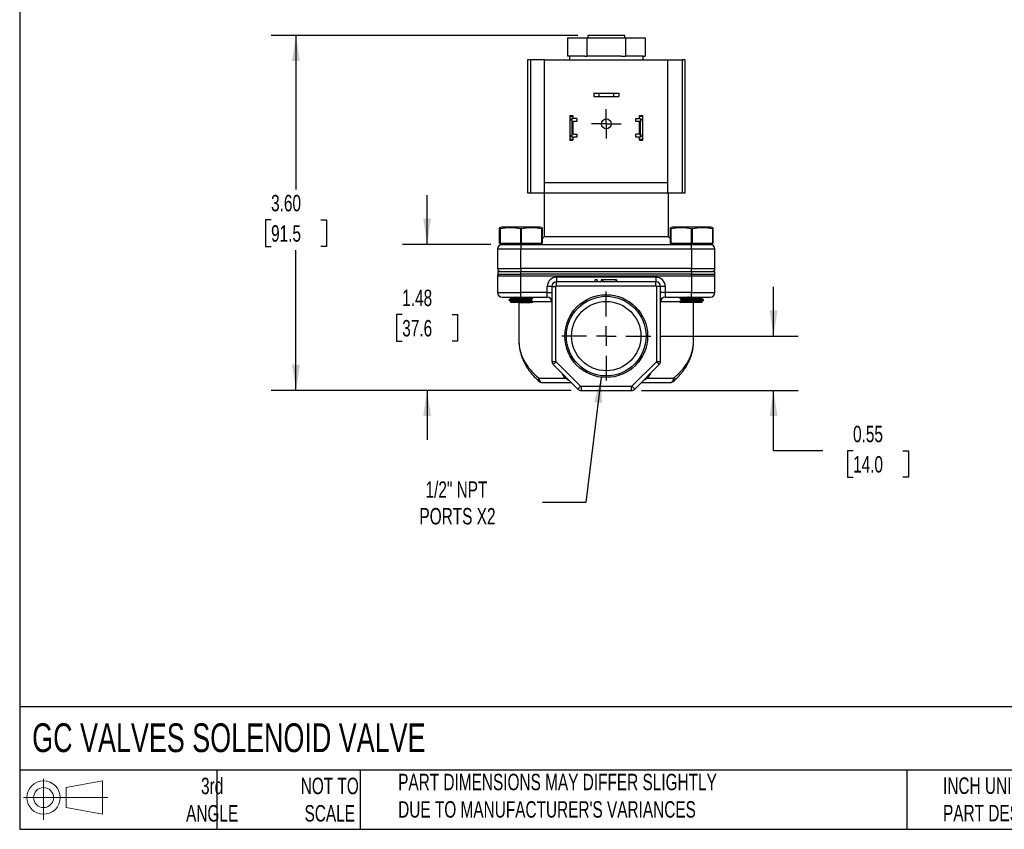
# Model space of a CAD drawing. Header units: inches. Extents: x 0.5 to 21.5, y 0.5 to 16.5.
# Tile 1 of 4: x 0.5 to 10.5, y 0.5 to 8.7. Entities that reach past the tile are written whole.
import ezdxf

# ---------------------------------------------------------------- set-up
doc = ezdxf.new("R2010")
doc.units = ezdxf.units.IN
doc.header["$LTSCALE"] = 2
doc.header["$MEASUREMENT"] = 0
doc.linetypes.add('SLD-Center', pattern=[0.75, 0.6, -0.05, 0.05, -0.05])
doc.linetypes.add('SLD-Solid', pattern=[0])
doc.layers.add('CENTER', color=40, linetype='SLD-Center')
doc.layers.add('SLD-DEFPOINTS', color=7, linetype='Continuous')
doc.layers.add('DIMENSIONS', color=140, linetype='SLD-Solid', lineweight=25)
doc.layers.add('TEXT', color=140, linetype='SLD-Solid', lineweight=25)
doc.styles.add('SLDTEXTSTYLE0', font='TXT', dxfattribs={"width": 0.7})
doc.dimstyles.new('SLDDIMSTYLE0', dxfattribs={"dimtxt": 0.169922, "dimasz": 0.26, "dimexe": 0, "dimexo": 0.0625, "dimgap": 0.04248, "dimtad": 0, "dimtih": 1, "dimtoh": 1, "dimrnd": 1e-09, "dimdsep": 46, "dimtxsty": 'SLDTEXTSTYLE0', "dimsah": 1, "dimcen": 0.09, "dimadec": 0, "dimazin": 2, "dimtfac": 1, "dimtmove": 0, "dimatfit": 0, "dimfxl": 0, "dimfrac": 2, "dimtolj": 1, "dimtzin": 12, "dimarcsym": 0})
doc.dimstyles.new('SLDDIMSTYLE1', dxfattribs={"dimtxt": 0.169922, "dimasz": 0.26, "dimexe": 0, "dimexo": 0.0625, "dimgap": 0.04248, "dimtad": 0, "dimtih": 1, "dimtoh": 1, "dimrnd": 1e-09, "dimzin": 12, "dimdsep": 46, "dimtxsty": 'SLDTEXTSTYLE0', "dimsah": 1, "dimcen": 0.09, "dimadec": 0, "dimazin": 3, "dimtfac": 1, "dimtmove": 0, "dimatfit": 0, "dimfxl": 0, "dimfrac": 2, "dimtolj": 1, "dimtzin": 12, "dimarcsym": 0})
doc.dimstyles.new('SLDDIMSTYLE2', dxfattribs={"dimtxt": 0.169922, "dimasz": 0.26, "dimexe": 0, "dimexo": 0.0625, "dimgap": 0.04248, "dimtad": 0, "dimtih": 1, "dimtoh": 1, "dimrnd": 1e-09, "dimzin": 4, "dimdsep": 46, "dimtxsty": 'SLDTEXTSTYLE0', "dimsah": 1, "dimcen": 0.09, "dimadec": 0, "dimazin": 1, "dimtfac": 1, "dimtofl": 0, "dimtmove": 0, "dimatfit": 3, "dimfxl": 0, "dimfrac": 2, "dimtolj": 1, "dimtzin": 12, "dimarcsym": 0})
doc.dimstyles.new('SLDDIMSTYLE3', dxfattribs={"dimtxt": 0.169922, "dimasz": 0.26, "dimexe": 0, "dimexo": 0.0625, "dimgap": 0.04248, "dimtad": 0, "dimtih": 1, "dimtoh": 1, "dimrnd": 1e-09, "dimzin": 12, "dimdsep": 46, "dimtxsty": 'SLDTEXTSTYLE0', "dimsah": 1, "dimcen": 0, "dimadec": 0, "dimazin": 3, "dimtfac": 1, "dimtofl": 0, "dimtmove": 0, "dimatfit": 3, "dimfxl": 0, "dimfrac": 2, "dimtolj": 1, "dimtzin": 12, "dimarcsym": 0})

# ---------------------------------------------------------------- blocks, each defined once
blk = doc.blocks.new('Block11')
at = {"color": 7, "linetype": 'SLD-Solid', "lineweight": 18}
for p, q in [((0.2038, 0.4182), (0.2038, 0)), ((0.4315, 0.3281), (0.8012, 0.3962)), ((0.4315, 0.1257), (0.4315, 0.3281)), ((0.8012, 0.3962), (0.8012, 0.0576)), ((0, 0.2269), (0.8562, 0.2269)), ((0.4315, 0.1257), (0.8012, 0.0576))]:
    blk.add_line(p, q, dxfattribs=at)
for radius in [0.1693, 0.1012]:
    blk.add_circle((0.2038, 0.2269), radius, dxfattribs=at)
blk = doc.blocks.new('Block12')
at = {"layer": 'SLD-DEFPOINTS'}
blk.add_blockref('Block11', (0, 0), dxfattribs=at)
blk = doc.blocks.new('_D')
at = {"layer": 'DIMENSIONS'}
for p, q in [((8.1487, 5.5031), (8.1487, 6.0031)), ((7.0028, 5.5031), (8.3987, 5.5031)), ((6.8074, 4.9521), (8.3987, 4.9521)), ((8.1487, 4.341), (8.1487, 4.9521)), ((8.6487, 4.341), (8.1487, 4.341)), ((8.9552, 4.341), (8.8981, 4.341)), ((8.8981, 4.341), (8.8981, 4.0709)), ((9.4601, 4.341), (9.5172, 4.341)), ((9.5172, 4.341), (9.5172, 4.0709)), ((8.8981, 4.0709), (8.9552, 4.0709)), ((9.5172, 4.0709), (9.4601, 4.0709))]:
    blk.add_line(p, q, dxfattribs=at)
for points in [[(8.1487, 5.5031), (8.1887, 5.7631), (8.1087, 5.7631)], [(8.1487, 4.9521), (8.1087, 4.6921), (8.1887, 4.6921)]]:
    blk.add_solid(points, dxfattribs=at)
at = {"layer": 'DIMENSIONS', "char_height": 0.16667, "attachment_point": 1, "style": 'SLDTEXTSTYLE0'}
for s, insert in [('0.55', (8.9552, 4.5939)), ('14.0', (8.9552, 4.2858))]:
    blk.add_mtext(s, dxfattribs=dict(at, insert=insert))
blk = doc.blocks.new('_D_1')
at = {"layer": 'DIMENSIONS'}
for p, q in [((4.6338, 6.4341), (4.6338, 6.9341)), ((5.2811, 6.4341), (4.3838, 6.4341)), ((4.3814, 5.7219), (4.3243, 5.7219)), ((4.3243, 5.7219), (4.3243, 5.4519)), ((4.8863, 5.7219), (4.9434, 5.7219)), ((4.9434, 5.7219), (4.9434, 5.4519)), ((4.3243, 5.4519), (4.3814, 5.4519)), ((4.9434, 5.4519), (4.8863, 5.4519)), ((6.0953, 4.9521), (4.3838, 4.9521)), ((4.6338, 4.9521), (4.6338, 4.4521))]:
    blk.add_line(p, q, dxfattribs=at)
for points in [[(4.6338, 6.4341), (4.6738, 6.6941), (4.5938, 6.6941)], [(4.6338, 4.9521), (4.5938, 4.6921), (4.6738, 4.6921)]]:
    blk.add_solid(points, dxfattribs=at)
at = {"layer": 'DIMENSIONS', "char_height": 0.16667, "attachment_point": 1, "style": 'SLDTEXTSTYLE0'}
for s, insert in [('1.48', (4.3814, 5.9748)), ('37.6', (4.3814, 5.6667))]:
    blk.add_mtext(s, dxfattribs=dict(at, insert=insert))
blk = doc.blocks.new('_D_2')
at = {"layer": 'DIMENSIONS'}
for p, q in [((6.1637, 8.5531), (3.053, 8.5531)), ((3.303, 8.5531), (3.303, 6.9912)), ((3.0506, 6.6831), (2.9935, 6.6831)), ((2.9935, 6.6831), (2.9935, 6.4131)), ((3.5555, 6.6831), (3.6126, 6.6831)), ((3.6126, 6.6831), (3.6126, 6.4131)), ((2.9935, 6.4131), (3.0506, 6.4131)), ((3.6126, 6.4131), (3.5555, 6.4131)), ((3.303, 4.9521), (3.303, 6.375)), ((6.0953, 4.9521), (3.053, 4.9521))]:
    blk.add_line(p, q, dxfattribs=at)
for points in [[(3.303, 8.5531), (3.263, 8.2931), (3.343, 8.2931)], [(3.303, 4.9521), (3.343, 5.2121), (3.263, 5.2121)]]:
    blk.add_solid(points, dxfattribs=at)
at = {"layer": 'DIMENSIONS', "char_height": 0.16667, "attachment_point": 1, "style": 'SLDTEXTSTYLE0'}
for s, insert in [('3.60', (3.0506, 6.936)), ('91.5', (3.0506, 6.6279))]:
    blk.add_mtext(s, dxfattribs=dict(at, insert=insert))
blk = doc.blocks.new('_D_3')
at = {"layer": 'DIMENSIONS'}
for p, q in [((6.3998, 5.0864), (6.2427, 3.8146)), ((6.2427, 3.8146), (5.8052, 3.8146))]:
    blk.add_line(p, q, dxfattribs=at)
blk.add_solid([(6.3998, 5.0864), (6.3283, 4.8332), (6.4076, 4.8234)], dxfattribs=at)
at = {"layer": 'DIMENSIONS', "char_height": 0.16667, "attachment_point": 1, "style": 'SLDTEXTSTYLE0'}
for s, insert in [('1/2" NPT', (4.6177, 4.0295)), ('PORTS X2', (4.5561, 3.7594))]:
    blk.add_mtext(s, dxfattribs=dict(at, insert=insert))
blk = doc.blocks.new('SW_CENTERMARKSYMBOL_0')
at = {"layer": 'CENTER', "color": 0}
for p, q in [((0, 0.1), (0, 0.14975)), ((0, 0), (0, 0.1)), ((-0.1, 0), (-0.14975, 0)), ((0, 0), (-0.1, 0)), ((0, 0), (0, -0.1)), ((0, 0), (0.1, 0)), ((0.1, 0), (0.14975, 0)), ((0, -0.1), (0, -0.14975))]:
    blk.add_line(p, q, dxfattribs=at)
blk = doc.blocks.new('SW_CENTERMARKSYMBOL_1')
at = {"layer": 'CENTER', "color": 0}
for p, q in [((0, 0.2), (0, 0.4515)), ((0, 0), (0, 0.1)), ((-0.2, 0), (-0.4515, 0)), ((0, 0), (-0.1, 0)), ((0, 0), (0, -0.1)), ((0, 0), (0.1, 0)), ((0.2, 0), (0.4515, 0)), ((0, -0.2), (0, -0.4515))]:
    blk.add_line(p, q, dxfattribs=at)

msp = doc.modelspace()

# ---------------------------------------------------------------- linework, layer by layer
for p, q in [((6.0581, 8.5301), (6.0581, 8.3441)), ((6.0581, 8.5301), (6.2547, 8.5301)), ((6.2547, 8.5301), (6.2547, 8.3441)), ((6.2547, 8.5301), (6.6479, 8.5301)), ((6.2637, 8.5531), (6.2637, 8.5301)), ((6.6389, 8.5531), (6.2637, 8.5531)), ((6.6389, 8.5301), (6.6389, 8.5531)), ((6.6479, 8.5301), (6.6479, 8.3441)), ((6.6479, 8.5301), (6.8445, 8.5301)), ((6.8445, 8.5301), (6.8445, 8.3441)), ((5.6513, 8.3071), (5.6513, 6.9571)), ((5.6824, 8.3071), (5.6513, 8.3071)), ((5.6824, 8.3071), (5.6824, 6.9571)), ((5.8263, 8.3071), (5.6824, 8.3071)), ((5.8263, 8.3071), (7.0763, 8.3071)), ((5.8263, 7.0571), (5.8263, 8.3071)), ((6.0803, 8.3441), (6.0581, 8.3441)), ((6.0783, 8.3441), (6.0783, 8.3071)), ((6.2326, 8.3441), (6.0803, 8.3441)), ((6.2326, 8.3441), (6.2547, 8.3441)), ((6.299, 8.3441), (6.2547, 8.3441)), ((6.6036, 8.3441), (6.299, 8.3441)), ((6.6036, 8.3441), (6.6479, 8.3441)), ((6.6701, 8.3441), (6.6479, 8.3441)), ((6.8223, 8.3441), (6.6701, 8.3441)), ((6.8223, 8.3441), (6.8445, 8.3441)), ((6.8243, 8.3071), (6.8243, 8.3441)), ((7.0763, 7.0571), (7.0763, 8.3071)), ((7.0763, 8.3071), (7.2202, 8.3071)), ((7.2202, 8.3071), (7.2202, 6.9571)), ((7.2513, 8.3071), (7.2202, 8.3071)), ((7.2513, 6.9571), (7.2513, 8.3071)), ((6.3248, 7.9661), (6.3248, 7.9341)), ((6.3248, 7.9661), (6.3748, 7.9661)), ((6.3248, 7.9341), (6.3748, 7.9341)), ((6.3748, 7.9661), (6.3748, 7.9341)), ((6.3748, 7.9661), (6.5278, 7.9661)), ((6.3748, 7.9341), (6.5278, 7.9341)), ((6.5278, 7.9341), (6.5278, 7.9661)), ((6.5278, 7.9661), (6.5778, 7.9661)), ((6.5278, 7.9341), (6.5778, 7.9341)), ((6.5778, 7.9661), (6.5778, 7.9341)), ((6.0803, 7.7411), (6.1123, 7.7411)), ((6.0803, 7.7411), (6.0803, 7.7296)), ((6.0803, 7.7296), (6.1123, 7.7296)), ((6.0803, 7.7296), (6.0803, 7.6696)), ((6.1063, 7.5244), (6.1063, 7.7077)), ((6.1123, 7.7411), (6.1123, 7.7296)), ((6.1123, 7.7296), (6.1123, 7.7096)), ((6.1513, 7.7106), (6.1213, 7.7106)), ((6.1513, 7.7106), (6.1513, 7.6796)), ((6.7513, 7.6796), (6.7513, 7.7106)), ((6.7513, 7.7106), (6.7813, 7.7106)), ((6.7903, 7.7411), (6.8223, 7.7411)), ((6.7903, 7.7296), (6.7903, 7.7411)), ((6.8223, 7.7296), (6.7903, 7.7296)), ((6.7903, 7.7096), (6.7903, 7.7296)), ((6.7963, 7.7077), (6.7963, 7.5244)), ((6.8223, 7.7296), (6.8223, 7.7411)), ((6.8223, 7.6696), (6.8223, 7.7296)), ((6.0803, 7.6696), (6.0803, 7.5625)), ((6.1123, 7.6736), (6.1123, 7.5586)), ((6.1513, 7.6796), (6.1183, 7.6796)), ((6.7843, 7.6796), (6.7513, 7.6796)), ((6.7903, 7.5586), (6.7903, 7.6736)), ((6.8223, 7.5625), (6.8223, 7.6696)), ((6.0803, 7.5625), (6.0803, 7.5025)), ((6.0803, 7.5025), (6.1123, 7.5025)), ((6.0803, 7.5025), (6.0803, 7.4911)), ((6.1123, 7.5226), (6.1123, 7.5025)), ((6.1123, 7.5025), (6.1123, 7.4911)), ((6.1183, 7.5526), (6.1513, 7.5526)), ((6.1513, 7.5216), (6.1213, 7.5216)), ((6.1513, 7.5526), (6.1513, 7.5216)), ((6.7513, 7.5216), (6.7513, 7.5526)), ((6.7843, 7.5526), (6.7513, 7.5526)), ((6.7813, 7.5216), (6.7513, 7.5216)), ((6.7903, 7.5025), (6.7903, 7.5226)), ((6.7903, 7.5025), (6.8223, 7.5025)), ((6.7903, 7.4911), (6.7903, 7.5025)), ((6.8223, 7.5025), (6.8223, 7.5625)), ((6.8223, 7.4911), (6.8223, 7.5025)), ((6.0803, 7.4911), (6.1123, 7.4911)), ((6.7903, 7.4911), (6.8223, 7.4911)), ((7.0763, 7.0571), (5.8263, 7.0571)), ((5.8263, 6.9571), (5.8263, 7.0571)), ((7.0763, 6.9571), (7.0763, 7.0571)), ((5.6513, 6.9571), (5.6824, 6.9571)), ((5.6824, 6.9571), (5.8263, 6.9571)), ((5.8213, 6.9571), (5.8213, 6.5107)), ((5.8263, 6.9571), (7.0763, 6.9571)), ((7.0763, 6.9571), (7.2202, 6.9571)), ((7.0813, 6.5107), (7.0813, 6.9571)), ((7.2202, 6.9571), (7.2513, 6.9571)), ((5.3873, 6.6091), (5.3698, 6.6027)), ((5.7823, 6.6091), (5.3873, 6.6091)), ((5.7998, 6.6027), (5.7823, 6.6091)), ((7.1203, 6.6091), (7.1028, 6.6027)), ((7.5153, 6.6091), (7.1203, 6.6091)), ((7.5328, 6.6027), (7.5153, 6.6091)), ((5.3698, 6.4441), (5.3698, 6.5909)), ((5.3746, 6.5916), (5.3746, 6.4441)), ((5.5831, 6.4441), (5.5831, 6.5909)), ((5.5896, 6.5916), (5.5896, 6.4441)), ((5.7981, 6.4441), (5.7981, 6.5909)), ((5.7998, 6.5916), (5.7998, 6.4441)), ((5.8213, 6.5107), (5.7998, 6.4892)), ((7.0813, 6.5107), (5.8213, 6.5107)), ((7.1028, 6.4892), (7.0813, 6.5107)), ((7.1028, 6.4441), (7.1028, 6.5909)), ((7.1076, 6.5916), (7.1076, 6.4441)), ((7.3161, 6.4441), (7.3161, 6.5909)), ((7.3226, 6.5916), (7.3226, 6.4441)), ((7.5311, 6.4441), (7.5311, 6.5909)), ((7.5328, 6.5916), (7.5328, 6.4441)), ((5.3746, 6.4441), (5.3698, 6.4441)), ((5.5831, 6.4441), (5.3746, 6.4441)), ((5.3811, 6.4441), (5.3811, 6.4341)), ((5.3811, 6.4341), (5.6609, 6.4341)), ((5.5896, 6.4441), (5.5831, 6.4441)), ((5.5848, 6.4341), (5.5848, 6.3871)), ((5.7981, 6.4441), (5.5896, 6.4441)), ((5.6609, 6.4341), (7.2417, 6.4341)), ((5.7886, 6.4341), (5.7886, 6.4441)), ((5.7998, 6.4441), (5.7981, 6.4441)), ((7.1076, 6.4441), (7.1028, 6.4441)), ((7.3161, 6.4441), (7.1076, 6.4441)), ((7.1141, 6.4441), (7.1141, 6.4341)), ((7.2417, 6.4341), (7.5216, 6.4341)), ((7.3226, 6.4441), (7.3161, 6.4441)), ((7.3178, 6.3871), (7.3178, 6.4341)), ((7.5311, 6.4441), (7.3226, 6.4441)), ((7.5216, 6.4341), (7.5216, 6.4441)), ((7.5328, 6.4441), (7.5311, 6.4441)), ((5.3488, 6.3871), (5.5848, 6.3871)), ((5.3488, 6.3871), (5.3488, 6.1891)), ((5.5848, 6.1891), (5.5848, 6.3871)), ((5.5848, 6.3871), (7.3178, 6.3871)), ((7.3178, 6.3871), (7.5538, 6.3871)), ((7.3178, 6.3871), (7.3178, 6.1891)), ((7.5538, 6.1891), (7.5538, 6.3871)), ((5.3488, 6.1891), (5.5848, 6.1891)), ((5.3488, 6.1141), (5.5848, 6.1141)), ((5.3488, 6.1141), (5.3488, 5.9441)), ((5.3513, 6.1581), (5.3513, 6.1331)), ((5.3513, 6.1581), (5.5853, 6.1581)), ((5.3513, 6.1331), (5.5853, 6.1331)), ((5.5848, 6.1891), (5.5848, 6.1581)), ((7.3178, 6.1891), (5.5848, 6.1891)), ((5.5848, 6.1141), (5.5848, 6.1331)), ((5.5848, 5.9441), (5.5848, 6.1141)), ((5.5848, 6.1141), (7.3178, 6.1141)), ((5.5853, 6.1331), (5.5853, 6.1581)), ((5.5853, 6.1581), (7.3173, 6.1581)), ((7.3173, 6.1331), (5.5853, 6.1331)), ((5.9473, 6.1011), (5.9473, 6.0541)), ((6.9553, 6.1011), (5.9473, 6.1011)), ((6.9553, 6.1011), (6.9553, 6.0541)), ((7.3173, 6.1581), (7.3173, 6.1331)), ((7.3173, 6.1581), (7.5513, 6.1581)), ((7.3173, 6.1331), (7.5513, 6.1331)), ((7.3178, 6.1581), (7.3178, 6.1891)), ((7.3178, 6.1891), (7.5538, 6.1891)), ((7.3178, 6.1141), (7.3178, 6.1331)), ((7.3178, 6.1141), (7.3178, 5.9441)), ((7.3178, 6.1141), (7.5538, 6.1141)), ((7.5513, 6.1331), (7.5513, 6.1581)), ((7.5538, 5.9441), (7.5538, 6.1141)), ((5.9003, 6.0071), (5.8533, 6.0071)), ((5.8533, 5.9441), (5.8533, 6.0071)), ((5.9003, 6.0071), (5.9003, 5.247)), ((5.9003, 6.0071), (5.9403, 6.0071)), ((5.9403, 5.247), (5.9403, 6.0071)), ((5.9473, 6.0141), (5.9473, 6.0541)), ((6.3398, 6.0541), (5.9473, 6.0541)), ((5.9473, 6.0141), (6.9553, 6.0141)), ((6.3398, 6.0541), (6.3398, 6.0741)), ((6.3577, 6.0741), (6.3398, 6.0741)), ((6.3577, 6.0541), (6.3398, 6.0541)), ((6.3577, 6.0741), (6.3577, 6.0541)), ((6.4013, 6.0541), (6.3577, 6.0541)), ((6.4013, 6.0741), (6.4013, 6.0541)), ((6.4193, 6.0741), (6.4013, 6.0741)), ((6.4193, 6.0541), (6.4013, 6.0541)), ((6.5511, 6.0741), (6.4193, 6.0741)), ((6.4193, 6.0541), (6.4193, 6.0741)), ((6.5511, 6.0541), (6.4193, 6.0541)), ((6.5511, 6.0541), (6.5511, 6.0741)), ((6.5552, 6.0741), (6.5511, 6.0741)), ((6.5552, 6.0541), (6.5511, 6.0541)), ((6.5552, 6.0741), (6.5552, 6.0541)), ((6.9553, 6.0541), (6.5552, 6.0541)), ((6.9553, 6.0141), (6.9553, 6.0541)), ((7.0023, 6.0071), (6.9623, 6.0071)), ((6.9623, 6.0071), (6.9623, 5.247)), ((7.0023, 5.247), (7.0023, 6.0071)), ((7.0493, 6.0071), (7.0023, 6.0071)), ((7.0493, 6.0071), (7.0493, 5.9441)), ((5.3488, 5.9441), (5.5848, 5.9441)), ((5.474, 5.8967), (5.4832, 5.8914)), ((5.8533, 5.9441), (5.5848, 5.9441)), ((5.5848, 5.8971), (5.5848, 5.9441)), ((5.5848, 5.8971), (5.8533, 5.8971)), ((5.8533, 5.9441), (5.9003, 5.9441)), ((5.8533, 5.8971), (5.8533, 5.9441)), ((7.0493, 5.9441), (7.0023, 5.9441)), ((7.0493, 5.9441), (7.0493, 5.8971)), ((7.3178, 5.9441), (7.0493, 5.9441)), ((7.0493, 5.8971), (7.3178, 5.8971)), ((7.3178, 5.8971), (7.3178, 5.9441)), ((7.3178, 5.9441), (7.5538, 5.9441)), ((7.4191, 5.8911), (7.4286, 5.8967)), ((5.4638, 5.8716), (5.4638, 5.8671)), ((5.4837, 5.8476), (5.478, 5.8443)), ((5.4832, 5.8916), (5.4832, 5.883)), ((5.4832, 5.8559), (5.4832, 5.8473)), ((5.5653, 5.8441), (5.5653, 5.4514)), ((5.5692, 5.8441), (5.6586, 5.8441)), ((5.6865, 5.8649), (5.6865, 5.8735)), ((5.6962, 5.8435), (5.7051, 5.8486)), ((5.9003, 5.8501), (5.7051, 5.8501)), ((5.7058, 5.8849), (5.7058, 5.8894)), ((5.7058, 5.8492), (5.7058, 5.8537)), ((7.1968, 5.8501), (7.0023, 5.8501)), ((7.1968, 5.8894), (7.1968, 5.8849)), ((7.1968, 5.8537), (7.1968, 5.8492)), ((7.1976, 5.8486), (7.2065, 5.8435)), ((7.2162, 5.8738), (7.2162, 5.8651)), ((7.3373, 5.4514), (7.3373, 5.8441)), ((7.4195, 5.8827), (7.4195, 5.8914)), ((7.4195, 5.847), (7.4195, 5.8557)), ((7.4247, 5.8443), (7.4195, 5.8473)), ((7.4384, 5.872), (7.4388, 5.8716)), ((7.4388, 5.8671), (7.4388, 5.8716)), ((5.9003, 5.247), (5.9403, 5.247)), ((5.9141, 5.2138), (5.9424, 5.2421)), ((5.9141, 5.2138), (6.1621, 4.9658)), ((6.1903, 4.9941), (5.9424, 5.2421)), ((6.9603, 5.2421), (6.7123, 4.9941)), ((6.7406, 4.9658), (6.9886, 5.2138)), ((6.9886, 5.2138), (6.9603, 5.2421)), ((6.9623, 5.247), (7.0023, 5.247)), ((6.0322, 5.0781), (6.0032, 5.1247)), ((6.8994, 5.1247), (6.8704, 5.0781)), ((5.7673, 5.0781), (6.0322, 5.0781)), ((6.8704, 5.0781), (7.1354, 5.0781)), ((6.1621, 4.9658), (6.1903, 4.9941)), ((6.7074, 4.9921), (6.1953, 4.9921)), ((6.1953, 4.9921), (6.1953, 4.9521)), ((6.1953, 4.9521), (6.7074, 4.9521)), ((6.7074, 4.9521), (6.7074, 4.9921)), ((6.7123, 4.9941), (6.7406, 4.9658))]:
    msp.add_line(p, q)
at = {"flags": 128}
for points in [[(6.0411, 5.0868), (6.0388, 5.0843), (6.0322, 5.0781)], [(6.8704, 5.0781), (6.8639, 5.0843), (6.8616, 5.0868)]]:
    msp.add_lwpolyline(points, dxfattribs=at)
for centre, radius in [((6.4513, 7.6565), 0.0498), ((6.4513, 5.5031), 0.4199), ((6.4513, 5.5031), 0.404), ((6.4513, 5.5031), 0.3515)]:
    msp.add_circle(centre, radius)
for centre, radius, start, end in [((6.1213, 7.6696), 0.041, 111.44521, 180), ((6.1213, 7.6696), 0.041, 90, 111.44521), ((6.7813, 7.6696), 0.041, 68.55479, 90), ((6.7813, 7.6696), 0.041, 0, 68.55479), ((6.1183, 7.6736), 0.006, 90, 180), ((6.7843, 7.6736), 0.006, 0, 90), ((6.1213, 7.5625), 0.041, 180, 248.55479), ((6.1213, 7.5625), 0.041, 248.55479, 270), ((6.1183, 7.5586), 0.006, 180, 270), ((6.7813, 7.5625), 0.041, 270, 291.44521), ((6.7843, 7.5586), 0.006, 270, 0), ((6.7813, 7.5625), 0.041, 291.44521, 0), ((5.3958, 6.3871), 0.047, 90, 180), ((7.5068, 6.3871), 0.047, 0, 90), ((5.3798, 6.1891), 0.031, 180, 270), ((5.3958, 6.1141), 0.047, 156.15553, 180), ((7.5228, 6.1891), 0.031, 270, 0), ((7.5068, 6.1141), 0.047, 0, 23.84447), ((5.9473, 6.0071), 0.047, 90, 180), ((6.9553, 6.0071), 0.047, 0, 90), ((5.3958, 5.9441), 0.047, 180, 270), ((5.8533, 5.8501), 0.047, 0, 90), ((7.0493, 5.8501), 0.047, 90, 180), ((7.5068, 5.9441), 0.047, 270, 0), ((5.9473, 5.247), 0.047, 180, 225), ((6.9553, 5.247), 0.047, 315, 0), ((5.8097, 5.0733), 0.0427, 173.61793, 261.72191), ((7.0929, 5.0733), 0.0427, 278.27808, 6.38207), ((6.1953, 4.9991), 0.047, 225, 270), ((6.7074, 4.9991), 0.047, 270, 315)]:
    msp.add_arc(centre, radius, start, end)
for points in [[(5.3698, 6.5909), (5.3698, 6.5982), (5.3698, 6.6027), (5.3698, 6.6027)], [(5.7998, 6.6027), (5.7998, 6.6027), (5.7998, 6.5985), (5.7998, 6.5916)], [(7.1028, 6.5909), (7.1028, 6.5982), (7.1028, 6.6027), (7.1028, 6.6027)], [(7.5328, 6.6027), (7.5328, 6.6027), (7.5328, 6.5985), (7.5328, 6.5916)], [(5.3698, 6.5909), (5.3714, 6.5912), (5.373, 6.5914), (5.3746, 6.5916)], [(5.5831, 6.5909), (5.5852, 6.5912), (5.5874, 6.5914), (5.5896, 6.5916)], [(5.7981, 6.5909), (5.7987, 6.5912), (5.7992, 6.5914), (5.7998, 6.5916)], [(7.1028, 6.5909), (7.1044, 6.5912), (7.106, 6.5914), (7.1076, 6.5916)], [(7.3161, 6.5909), (7.3182, 6.5912), (7.3204, 6.5914), (7.3226, 6.5916)], [(7.5311, 6.5909), (7.5317, 6.5912), (7.5322, 6.5914), (7.5328, 6.5916)], [(5.9473, 6.1011), (5.8954, 6.1011), (5.8533, 6.0589), (5.8533, 6.0071)], [(7.0493, 6.0071), (7.0493, 6.0589), (7.0072, 6.1011), (6.9553, 6.1011)], [(5.9403, 6.0071), (5.9403, 6.0109), (5.9435, 6.0141), (5.9473, 6.0141)], [(6.9553, 6.0141), (6.9592, 6.0141), (6.9623, 6.0109), (6.9623, 6.0071)], [(5.3958, 5.8971), (5.3958, 5.8971), (5.4805, 5.8971), (5.5848, 5.8971)], [(7.3178, 5.8971), (7.4221, 5.8971), (7.5068, 5.8971), (7.5068, 5.8971)], [(5.9424, 5.2421), (5.9411, 5.2434), (5.9403, 5.2452), (5.9403, 5.247)], [(6.9623, 5.247), (6.9623, 5.2452), (6.9616, 5.2434), (6.9603, 5.2421)], [(6.1953, 4.9921), (6.1934, 4.9921), (6.1917, 4.9928), (6.1903, 4.9941)], [(6.7123, 4.9941), (6.711, 4.9928), (6.7092, 4.9921), (6.7074, 4.9921)]]:
    msp.add_open_spline(points, degree=3)
for points, knots in [([(5.5831, 6.5909), (5.5484, 6.5982), (5.5136, 6.6026), (5.4441, 6.6028), (5.4093, 6.5986), (5.3746, 6.5916)], [0, 0, 0, 0, 0.5, 0.5, 1, 1, 1, 1]), ([(5.7981, 6.5909), (5.7634, 6.5982), (5.7286, 6.6026), (5.6591, 6.6028), (5.6243, 6.5986), (5.5896, 6.5916)], [0, 0, 0, 0, 0.5, 0.5, 1, 1, 1, 1]), ([(7.3161, 6.5909), (7.2814, 6.5982), (7.2466, 6.6026), (7.1771, 6.6028), (7.1423, 6.5986), (7.1076, 6.5916)], [0, 0, 0, 0, 0.5, 0.5, 1, 1, 1, 1]), ([(7.5311, 6.5909), (7.4964, 6.5982), (7.4616, 6.6026), (7.3921, 6.6028), (7.3573, 6.5986), (7.3226, 6.5916)], [0, 0, 0, 0, 0.5, 0.5, 1, 1, 1, 1]), ([(5.5262, 5.8971), (5.5258, 5.897), (5.5173, 5.8964), (5.5021, 5.8954), (5.4882, 5.8936), (5.4821, 5.8924), (5.4835, 5.8917), (5.4837, 5.8916)], [0, 0, 0, 0, 0.013514, 0.324025, 0.641245, 0.956112, 1, 1, 1, 1]), ([(5.6679, 5.8971), (5.6639, 5.8967), (5.656, 5.896), (5.6377, 5.8948), (5.613, 5.8932), (5.5823, 5.8915), (5.5518, 5.8898), (5.5243, 5.888), (5.5024, 5.8864), (5.4878, 5.8847), (5.4853, 5.8837), (5.4841, 5.8832)], [0, 0, 0, 0, 0.0772735, 0.15494, 0.2794955, 0.4019206, 0.5250295, 0.6494044, 0.7710447, 0.895313, 1, 1, 1, 1]), ([(5.7054, 5.8899), (5.7022, 5.8917), (5.698, 5.8941), (5.6939, 5.8965), (5.693, 5.8971)], [0, 0, 0, 0, 0.781723, 1, 1, 1, 1]), ([(7.1973, 5.8845), (7.1971, 5.8847), (7.1964, 5.8851), (7.198, 5.8859), (7.203, 5.8869), (7.2115, 5.8878), (7.2228, 5.8888), (7.237, 5.8897), (7.2533, 5.8907), (7.2716, 5.8917), (7.2911, 5.8926), (7.3115, 5.8936), (7.3319, 5.8945), (7.3521, 5.8955), (7.3687, 5.8963), (7.3782, 5.8969), (7.3817, 5.8971)], [0, 0, 0, 0, 0.035374, 0.110866, 0.188547, 0.264039, 0.34172, 0.417229, 0.494929, 0.570429, 0.648118, 0.723631, 0.801335, 0.876835, 0.954524, 1, 1, 1, 1]), ([(7.2903, 5.8971), (7.277, 5.8964), (7.2642, 5.8957), (7.247, 5.8948), (7.2416, 5.8945), (7.2318, 5.8939), (7.2273, 5.8936), (7.2147, 5.8926), (7.208, 5.892), (7.199, 5.8906), (7.1968, 5.89), (7.1968, 5.8894)], [0, 0, 0, 0, 0.25, 0.25, 0.375, 0.375, 0.5, 0.5, 0.75, 0.75, 1, 1, 1, 1]), ([(7.2096, 5.8971), (7.2087, 5.8965), (7.2046, 5.8941), (7.2005, 5.8917), (7.1972, 5.8899)], [0, 0, 0, 0, 0.2182772, 1, 1, 1, 1]), ([(5.4644, 5.8666), (5.4641, 5.8668), (5.4634, 5.8672), (5.465, 5.868), (5.47, 5.869), (5.4785, 5.87), (5.4898, 5.871), (5.504, 5.8719), (5.5203, 5.8728), (5.5386, 5.8738), (5.5581, 5.8748), (5.5785, 5.8757), (5.5989, 5.8766), (5.6191, 5.8776), (5.6381, 5.8786), (5.6558, 5.8796), (5.6713, 5.8805), (5.6845, 5.8815), (5.6948, 5.8824), (5.7019, 5.8834), (5.7054, 5.8843), (5.7057, 5.8848), (5.7058, 5.8849)], [0, 0, 0, 0, 0.026921, 0.078468, 0.131511, 0.183058, 0.2361, 0.287659, 0.340714, 0.392267, 0.445315, 0.496876, 0.549934, 0.601487, 0.654535, 0.706094, 0.759149, 0.810702, 0.863751, 0.915304, 0.968352, 1, 1, 1, 1]), ([(5.7042, 5.8899), (5.7049, 5.8897), (5.7069, 5.8893), (5.7044, 5.8885), (5.6997, 5.8875), (5.6912, 5.8865), (5.6798, 5.8856), (5.6657, 5.8846), (5.6493, 5.8837), (5.631, 5.8827), (5.6115, 5.8817), (5.5911, 5.8808), (5.5707, 5.8799), (5.5505, 5.8789), (5.5315, 5.8779), (5.5138, 5.8769), (5.4983, 5.876), (5.4851, 5.8751), (5.4749, 5.8741), (5.4677, 5.8731), (5.4643, 5.8722), (5.4639, 5.8717), (5.4638, 5.8716)], [0, 0, 0, 0, 0.025738, 0.077349, 0.130455, 0.182066, 0.235172, 0.286794, 0.339913, 0.391529, 0.444641, 0.496265, 0.549387, 0.601003, 0.654115, 0.705737, 0.758857, 0.810472, 0.863585, 0.915201, 0.968313, 1, 1, 1, 1]), ([(5.4836, 5.8832), (5.4803, 5.8813), (5.4739, 5.8776), (5.4674, 5.8738), (5.4641, 5.872)], [0, 0, 0, 0, 0.4998721, 1, 1, 1, 1]), ([(5.4643, 5.8666), (5.4675, 5.8647), (5.4738, 5.8611), (5.4801, 5.8574), (5.4832, 5.8557)], [0, 0, 0, 0, 0.513987, 1, 1, 1, 1]), ([(5.5692, 5.8441), (5.5565, 5.8441), (5.5374, 5.8441), (5.5161, 5.8441), (5.5021, 5.8441), (5.491, 5.8441), (5.4806, 5.8441), (5.479, 5.8441), (5.4781, 5.8441)], [0, 0, 0, 0, 0.258633, 0.386557, 0.518196, 0.645685, 0.777409, 1, 1, 1, 1]), ([(5.6857, 5.8733), (5.6857, 5.8732), (5.6861, 5.8726), (5.6783, 5.8714), (5.6623, 5.8696), (5.6384, 5.868), (5.6099, 5.8662), (5.5791, 5.8646), (5.5488, 5.8628), (5.5219, 5.8611), (5.5003, 5.8595), (5.4873, 5.8577), (5.4818, 5.8565), (5.4833, 5.8559), (5.4833, 5.8559)], [0, 0, 0, 0, 0.008805, 0.108172, 0.207078, 0.304757, 0.404485, 0.502209, 0.601058, 0.700461, 0.797842, 0.897444, 0.99585, 1, 1, 1, 1]), ([(5.6854, 5.8649), (5.6857, 5.8646), (5.6866, 5.8639), (5.6786, 5.8624), (5.6622, 5.8607), (5.6384, 5.8591), (5.6099, 5.8573), (5.5791, 5.8556), (5.5489, 5.8539), (5.5218, 5.8522), (5.5006, 5.8505), (5.4874, 5.8489), (5.4855, 5.848), (5.4847, 5.8476)], [0, 0, 0, 0, 0.039603, 0.13938, 0.238694, 0.336776, 0.436916, 0.535043, 0.634301, 0.734114, 0.831897, 0.93191, 1, 1, 1, 1]), ([(5.7053, 5.8542), (5.7055, 5.854), (5.7062, 5.8536), (5.7046, 5.8528), (5.6996, 5.8518), (5.6912, 5.8508), (5.6798, 5.8498), (5.6657, 5.8489), (5.6493, 5.848), (5.631, 5.847), (5.6113, 5.846), (5.5904, 5.845), (5.5763, 5.8444), (5.5692, 5.8441)], [0, 0, 0, 0, 0.048631, 0.141756, 0.237582, 0.330708, 0.426532, 0.519679, 0.615528, 0.708664, 0.804499, 0.900754, 1, 1, 1, 1]), ([(5.6586, 5.8441), (5.6659, 5.8445), (5.6724, 5.8449), (5.684, 5.8457), (5.6891, 5.8462), (5.6974, 5.8471), (5.7006, 5.8475), (5.7048, 5.8484), (5.7058, 5.8488), (5.7058, 5.8492)], [0, 0, 0, 0, 0.25, 0.25, 0.5, 0.5, 0.75, 0.75, 1, 1, 1, 1]), ([(5.6958, 5.8441), (5.696, 5.8441), (5.6968, 5.8441), (5.6874, 5.8441), (5.6734, 5.8441), (5.6636, 5.8441), (5.6586, 5.8441)], [0, 0, 0, 0, 0.150752, 0.557722, 0.775384, 1, 1, 1, 1]), ([(5.686, 5.8733), (5.6893, 5.8751), (5.6957, 5.8789), (5.7022, 5.8826), (5.7055, 5.8845)], [0, 0, 0, 0, 0.4998662, 1, 1, 1, 1]), ([(5.7054, 5.8542), (5.7021, 5.856), (5.6958, 5.8597), (5.6895, 5.8633), (5.6865, 5.8651)], [0, 0, 0, 0, 0.513997, 1, 1, 1, 1]), ([(7.1984, 5.8486), (7.1977, 5.8488), (7.196, 5.8493), (7.1981, 5.8502), (7.203, 5.8511), (7.2115, 5.8521), (7.2228, 5.8531), (7.237, 5.854), (7.2533, 5.855), (7.2716, 5.8559), (7.2911, 5.8569), (7.3115, 5.8579), (7.3319, 5.8588), (7.3521, 5.8598), (7.3711, 5.8608), (7.3888, 5.8617), (7.4043, 5.8627), (7.4175, 5.8636), (7.4278, 5.8646), (7.4349, 5.8656), (7.4384, 5.8664), (7.4387, 5.8669), (7.4388, 5.8671)], [0, 0, 0, 0, 0.0339655, 0.0851399, 0.1377983, 0.1889726, 0.2416302, 0.2928163, 0.3454872, 0.396667, 0.4493306, 0.5005189, 0.5531922, 0.6043721, 0.6570358, 0.708222, 0.7608929, 0.8120729, 0.8647372, 0.9159173, 0.9685811, 1, 1, 1, 1]), ([(7.4384, 5.872), (7.4386, 5.8718), (7.4392, 5.8714), (7.4376, 5.8706), (7.4326, 5.8697), (7.4242, 5.8687), (7.4128, 5.8677), (7.3987, 5.8668), (7.3823, 5.8658), (7.364, 5.8648), (7.3445, 5.8639), (7.3241, 5.8629), (7.3037, 5.862), (7.2835, 5.861), (7.2645, 5.86), (7.2468, 5.8591), (7.2313, 5.8581), (7.2181, 5.8572), (7.2079, 5.8562), (7.2007, 5.8552), (7.1973, 5.8544), (7.1969, 5.8539), (7.1968, 5.8537)], [0, 0, 0, 0, 0.022831, 0.074595, 0.127861, 0.179625, 0.232889, 0.284665, 0.337943, 0.389713, 0.442984, 0.494762, 0.548042, 0.599812, 0.653083, 0.704859, 0.758137, 0.809907, 0.863178, 0.914948, 0.968219, 1, 1, 1, 1]), ([(7.1972, 5.8845), (7.2004, 5.8826), (7.2067, 5.879), (7.2131, 5.8753), (7.2162, 5.8735)], [0, 0, 0, 0, 0.511948, 1, 1, 1, 1]), ([(7.2167, 5.8654), (7.2134, 5.8635), (7.207, 5.8598), (7.2005, 5.856), (7.1973, 5.8542)], [0, 0, 0, 0, 0.4998864, 1, 1, 1, 1]), ([(7.2677, 5.8441), (7.2579, 5.8441), (7.2381, 5.8441), (7.2171, 5.8441), (7.2055, 5.8441), (7.2064, 5.8441), (7.2068, 5.8441)], [0, 0, 0, 0, 0.267181, 0.537206, 0.824772, 1, 1, 1, 1]), ([(7.418, 5.8911), (7.4176, 5.8908), (7.4166, 5.89), (7.4051, 5.8884), (7.3853, 5.8868), (7.3591, 5.8851), (7.3292, 5.8833), (7.2983, 5.8817), (7.2692, 5.8799), (7.2443, 5.8782), (7.2264, 5.8765), (7.2168, 5.875), (7.2171, 5.8741), (7.2172, 5.8738)], [0, 0, 0, 0, 0.054112, 0.153724, 0.251215, 0.350118, 0.449298, 0.546617, 0.646167, 0.74425, 0.842477, 0.94199, 1, 1, 1, 1]), ([(7.419, 5.8827), (7.4185, 5.8822), (7.4176, 5.8812), (7.4052, 5.8795), (7.3853, 5.8779), (7.3591, 5.8761), (7.3292, 5.8744), (7.2983, 5.8728), (7.2692, 5.871), (7.2443, 5.8693), (7.2266, 5.8676), (7.2175, 5.8663), (7.2175, 5.8656), (7.2175, 5.8654)], [0, 0, 0, 0, 0.084422, 0.184397, 0.282241, 0.381505, 0.481045, 0.578718, 0.678629, 0.777069, 0.875653, 0.975529, 1, 1, 1, 1]), ([(7.4179, 5.8554), (7.4174, 5.855), (7.4159, 5.8541), (7.4034, 5.8525), (7.3829, 5.8509), (7.3561, 5.8492), (7.3261, 5.8474), (7.2952, 5.8458), (7.2769, 5.8446), (7.2677, 5.8441)], [0, 0, 0, 0, 0.093799, 0.24683, 0.396441, 0.548817, 0.70091, 0.850697, 1, 1, 1, 1]), ([(7.4063, 5.8441), (7.3997, 5.8441), (7.3908, 5.8441), (7.3751, 5.8441), (7.3694, 5.8441), (7.3575, 5.8441), (7.3513, 5.8441), (7.3385, 5.8441), (7.3319, 5.8441), (7.3187, 5.8441), (7.312, 5.8441), (7.2921, 5.8441), (7.2794, 5.8441), (7.2677, 5.8441)], [0, 0, 0, 0, 0.25, 0.25, 0.375, 0.375, 0.5, 0.5, 0.625, 0.625, 0.75, 0.75, 1, 1, 1, 1]), ([(7.4193, 5.847), (7.4189, 5.8465), (7.4179, 5.8456), (7.4102, 5.8446), (7.4063, 5.8441)], [0, 0, 0, 0, 0.483367, 1, 1, 1, 1]), ([(7.4246, 5.8441), (7.4247, 5.8441), (7.4259, 5.8441), (7.4233, 5.8441), (7.4183, 5.8441), (7.4106, 5.8441), (7.4063, 5.8441)], [0, 0, 0, 0, 0.045134, 0.327065, 0.618164, 1, 1, 1, 1]), ([(7.419, 5.8554), (7.4222, 5.8572), (7.4287, 5.861), (7.4351, 5.8647), (7.4384, 5.8666)], [0, 0, 0, 0, 0.499887, 1, 1, 1, 1]), ([(7.4385, 5.872), (7.4353, 5.8738), (7.4289, 5.8775), (7.4226, 5.8812), (7.4195, 5.883)], [0, 0, 0, 0, 0.510707, 1, 1, 1, 1]), ([(5.5653, 5.4514), (5.5661, 5.4332), (5.5676, 5.3963), (5.5763, 5.3481), (5.59, 5.2992), (5.6066, 5.2581), (5.6232, 5.2246), (5.6379, 5.1988), (5.654, 5.1735), (5.6733, 5.1464), (5.6979, 5.116), (5.7307, 5.0801), (5.7583, 5.0555), (5.7732, 5.0422)], [0, 0, 0, 0, 0.114533, 0.231931, 0.349426, 0.466081, 0.531021, 0.594036, 0.65512, 0.716724, 0.793806, 0.888461, 1, 1, 1, 1]), ([(5.5654, 5.4514), (5.5654, 5.4506), (5.5652, 5.4447), (5.5656, 5.4351), (5.5662, 5.4241), (5.5669, 5.4163), (5.5677, 5.408), (5.5695, 5.3931), (5.5733, 5.3712), (5.5796, 5.3452), (5.5874, 5.3204), (5.5962, 5.2971), (5.6059, 5.2752), (5.6216, 5.2443), (5.6454, 5.2055), (5.6812, 5.1596), (5.721, 5.1172), (5.7522, 5.0909), (5.7673, 5.0781)], [0, 0, 0, 0, 0.006333, 0.044651, 0.072602, 0.090185, 0.103819, 0.135547, 0.203636, 0.270945, 0.334436, 0.394616, 0.451487, 0.505051, 0.638122, 0.761552, 0.884006, 1, 1, 1, 1]), ([(7.1295, 5.0422), (7.1427, 5.0539), (7.1674, 5.0758), (7.1976, 5.1079), (7.2209, 5.1357), (7.2391, 5.1597), (7.2541, 5.1818), (7.2677, 5.2037), (7.2804, 5.2265), (7.2961, 5.2582), (7.3126, 5.2989), (7.3263, 5.3481), (7.335, 5.3963), (7.3366, 5.4332), (7.3373, 5.4514)], [0, 0, 0, 0, 0.098525, 0.184177, 0.256464, 0.315018, 0.367462, 0.421408, 0.476851, 0.533786, 0.650482, 0.768013, 0.88544, 1, 1, 1, 1]), ([(7.1354, 5.0781), (7.1392, 5.0812), (7.1469, 5.0875), (7.1582, 5.0972), (7.1693, 5.1071), (7.1801, 5.1173), (7.1908, 5.1278), (7.2012, 5.1385), (7.2114, 5.1494), (7.2305, 5.1712), (7.2571, 5.2054), (7.2857, 5.2517), (7.3089, 5.3008), (7.3214, 5.3387), (7.3282, 5.367), (7.3317, 5.3842), (7.3346, 5.4042), (7.3369, 5.4269), (7.3372, 5.443), (7.3373, 5.4514)], [0, 0, 0, 0, 0.028684, 0.057778, 0.087283, 0.117199, 0.147528, 0.178271, 0.20943, 0.241004, 0.361691, 0.491578, 0.611642, 0.746535, 0.783656, 0.827564, 0.878257, 0.935736, 1, 1, 1, 1]), ([(5.7734, 5.0425), (5.7727, 5.0429), (5.77, 5.0447), (5.7668, 5.0502), (5.7646, 5.0579), (5.7644, 5.0674), (5.7662, 5.0741), (5.7673, 5.0781)], [0, 0, 0, 0, 0.07369, 0.293104, 0.536888, 0.729833, 1, 1, 1, 1]), ([(5.7733, 5.0425), (5.7748, 5.0412), (5.779, 5.0374), (5.7877, 5.0335), (5.7966, 5.031), (5.802, 5.0313), (5.8036, 5.0314)], [0, 0, 0, 0, 0.178429, 0.510459, 0.858516, 1, 1, 1, 1]), ([(5.8036, 5.0311), (5.8269, 5.0311), (5.8735, 5.0311), (5.9557, 5.0311), (6.0302, 5.0311), (6.0796, 5.0311), (6.0968, 5.0311)], [0, 0, 0, 0, 0.28262, 0.56527, 0.84789, 1, 1, 1, 1]), ([(6.078, 5.0499), (6.0766, 5.0506), (6.0692, 5.0541), (6.0531, 5.0631), (6.0401, 5.0724), (6.0322, 5.0781)], [0, 0, 0, 0, 0.085345, 0.441674, 1, 1, 1, 1]), ([(6.8058, 5.0311), (6.8231, 5.0311), (6.8724, 5.0311), (6.947, 5.0311), (7.0291, 5.0311), (7.0758, 5.0311), (7.0991, 5.0311)], [0, 0, 0, 0, 0.15208, 0.43473, 0.71735, 1, 1, 1, 1]), ([(6.8704, 5.0781), (6.8625, 5.0724), (6.8495, 5.0631), (6.8334, 5.0541), (6.8261, 5.0506), (6.8247, 5.0499)], [0, 0, 0, 0, 0.559131, 0.91501, 1, 1, 1, 1]), ([(7.0992, 5.0314), (7.1016, 5.0314), (7.1082, 5.0313), (7.1181, 5.0348), (7.1259, 5.0388), (7.129, 5.042), (7.1294, 5.0424)], [0, 0, 0, 0, 0.21758, 0.595557, 0.941919, 1, 1, 1, 1]), ([(7.1354, 5.0781), (7.1364, 5.0741), (7.1382, 5.0674), (7.138, 5.0579), (7.1358, 5.0502), (7.1327, 5.0448), (7.13, 5.0429), (7.1293, 5.0425)], [0, 0, 0, 0, 0.270874, 0.464282, 0.708715, 0.928649, 1, 1, 1, 1])]:
    msp.add_open_spline(points, degree=3, knots=knots)
at = {"layer": 'TEXT'}
for p, q in [((0.5, 16.5), (0.5, 0.5)), ((21.5, 1.7422), (0.5, 1.7422)), ((21.5, 1.1), (0.5, 1.1)), ((2.5, 1.1), (2.5, 0.5)), ((3.9537, 1.1), (3.9537, 0.5)), ((9.4997, 1.1), (9.4997, 0.5)), ((0.5, 0.5), (21.5, 0.5))]:
    msp.add_line(p, q, dxfattribs=at)

# ---------------------------------------------------------------- block references
at = {"layer": 'CENTER'}
for name, p in [('SW_CENTERMARKSYMBOL_0', (6.4513, 7.6565)), ('SW_CENTERMARKSYMBOL_1', (6.4513, 5.5031))]:
    msp.add_blockref(name, p, dxfattribs=at)
at = {"layer": 'SLD-DEFPOINTS'}
msp.add_blockref('Block12', (0.5384, 0.5948), dxfattribs=at)

# ---------------------------------------------------------------- texts
at = {"layer": 'TEXT', "style": 'SLDTEXTSTYLE0'}
for s, insert, char_height, attachment_point in [('GC VALVES SOLENOID VALVE', (0.6272, 1.5749), 0.291667, 1), ('3rd^JANGLE', (2.4526, 1.0234), 0.16667, 2), ('NOT TO^JSCALE', (3.6459, 1.0234), 0.166667, 2), ("PART DIMENSIONS MAY DIFFER SLIGHTLY ^JDUE TO MANUFACTURER'S VARIANCES", (4.3401, 1.063), 0.166667, 1), ('INCH UNITS USED FOR ^JPART DESIGN', (9.8685, 1.0258), 0.166667, 1)]:
    msp.add_mtext(s, dxfattribs=dict(at, insert=insert, char_height=char_height, attachment_point=attachment_point))

# ---------------------------------------------------------------- dimensions: what is measured, and where the dimension line sits
at = {"layer": 'DIMENSIONS'}
for base, p1, p2, dimstyle, picture, middle in [((3.303, 8.5531), (6.1953, 4.9521), (6.2637, 8.5531), 'SLDDIMSTYLE2', '_D_2', (3.303, 6.6831)), ((4.6338, 6.4341), (6.1953, 4.9521), (5.3811, 6.4341), 'SLDDIMSTYLE1', '_D_1', (4.6338, 5.7219)), ((8.1487, 5.5031), (6.7074, 4.9521), (6.9028, 5.5031), 'SLDDIMSTYLE0', '_D', (8.1487, 4.341))]:
    dim = msp.add_linear_dim(base=base, p1=p1, p2=p2, angle=90, dimstyle=dimstyle, dxfattribs=at)
    dim.commit()
    dim.dimension.update_dxf_attribs({"geometry": picture, "text_midpoint": middle, "dimtype": 160})
dim = msp.add_diameter_dim_2p(p1=(6.5028, 5.9198), p2=(6.3998, 5.0864), text='1/2" NPT\\PPORTS X2', dimstyle='SLDDIMSTYLE3', override={"dimpost": '<>'}, dxfattribs=at)
dim.commit()
dim.dimension.update_dxf_attribs({"geometry": '_D_3', "text_midpoint": (5.1182, 3.8146), "dimtype": 163})

doc.saveas('drawing.dxf')
